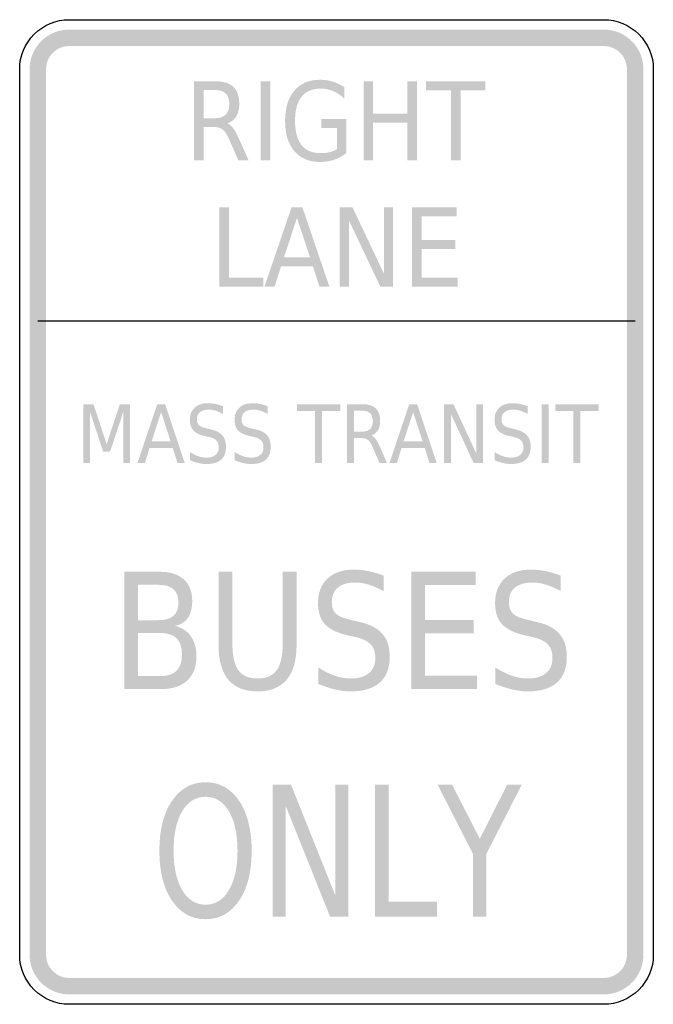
# Model space of a CAD drawing. Header units: inches. Extents: x -0.5 to 0.5, y -0.78 to 0.78.
import ezdxf

# ---------------------------------------------------------------- set-up
doc = ezdxf.new("R2010")
doc.units = ezdxf.units.IN
doc.header["$MEASUREMENT"] = 0

msp = doc.modelspace()

# ---------------------------------------------------------------- hatches: boundary and pattern name
for points in [[(-0.4219, 0.7613), (-0.4277, 0.761), (-0.4334, 0.7603), (-0.439, 0.7589), (-0.4445, 0.7571), (-0.4497, 0.7548), (-0.4548, 0.752), (-0.4595, 0.7487), (-0.464, 0.745), (-0.4681, 0.7409), (-0.4717, 0.7365), (-0.475, 0.7317), (-0.4778, 0.7267), (-0.4801, 0.7214), (-0.482, 0.716), (-0.4833, 0.7103), (-0.4841, 0.7046), (-0.4844, 0.6989), (-0.4583, 0.6989), (-0.4582, 0.7022), (-0.4577, 0.7056), (-0.457, 0.7088), (-0.4559, 0.712), (-0.4545, 0.7151), (-0.4529, 0.718), (-0.451, 0.7208), (-0.4488, 0.7234), (-0.4465, 0.7258), (-0.4439, 0.7279), (-0.4411, 0.7298), (-0.4382, 0.7315), (-0.4351, 0.7328), (-0.4319, 0.7339), (-0.4286, 0.7347), (-0.4253, 0.7351), (-0.4219, 0.7353), (-0.4219, 0.7613)], [(-0.4219, 0.7353), (0.4219, 0.7353), (0.4219, 0.7613), (-0.4219, 0.7613), (-0.4219, 0.7353)], [(0.4844, 0.6989), (0.4841, 0.705), (0.4832, 0.711), (0.4817, 0.717), (0.4796, 0.7228), (0.477, 0.7283), (0.4738, 0.7336), (0.4702, 0.7385), (0.4661, 0.743), (0.4615, 0.7471), (0.4566, 0.7508), (0.4514, 0.7539), (0.4458, 0.7566), (0.44, 0.7586), (0.4341, 0.7601), (0.428, 0.761), (0.4219, 0.7613), (0.4219, 0.7353), (0.4255, 0.7351), (0.429, 0.7346), (0.4325, 0.7337), (0.4359, 0.7325), (0.4391, 0.731), (0.4422, 0.7292), (0.445, 0.727), (0.4477, 0.7246), (0.4501, 0.722), (0.4522, 0.7191), (0.454, 0.716), (0.4556, 0.7128), (0.4568, 0.7094), (0.4576, 0.706), (0.4582, 0.7024), (0.4583, 0.6989), (0.4844, 0.6989)], [(-0.4583, -0.6988), (-0.4583, 0.6989), (-0.4844, 0.6989), (-0.4844, -0.6988), (-0.4583, -0.6988)], [(0.4583, 0.6989), (0.4583, -0.6988), (0.4844, -0.6988), (0.4844, 0.6989), (0.4583, 0.6989)], [(-0.1195, 0.6798), (-0.1045, 0.6798), (-0.1045, 0.5548), (-0.1195, 0.5548), (-0.1195, 0.6798)], [(0.0427, 0.6798), (0.0577, 0.6798), (0.0577, 0.6286), (0.112, 0.6286), (0.112, 0.6798), (0.127, 0.6798), (0.127, 0.5548), (0.112, 0.5548), (0.112, 0.6143), (0.0577, 0.6143), (0.0577, 0.5548), (0.0427, 0.5548), (0.0427, 0.6798)], [(0.1415, 0.6798), (0.235, 0.6798), (0.235, 0.6656), (0.1958, 0.6656), (0.1958, 0.5548), (0.1808, 0.5548), (0.1808, 0.6656), (0.1415, 0.6656), (0.1415, 0.6798)], [(-0.1849, 0.4808), (-0.1698, 0.4808), (-0.1698, 0.37), (-0.1155, 0.37), (-0.1155, 0.3558), (-0.1849, 0.3558), (-0.1849, 0.4808)], [(0.0049, 0.4808), (0.0253, 0.4808), (0.0748, 0.3762), (0.0748, 0.4808), (0.0894, 0.4808), (0.0894, 0.3558), (0.0691, 0.3558), (0.0196, 0.4603), (0.0196, 0.3558), (0.0049, 0.3558), (0.0049, 0.4808)], [(0.1194, 0.4808), (0.1899, 0.4808), (0.1899, 0.4665), (0.1345, 0.4665), (0.1345, 0.4295), (0.1877, 0.4295), (0.1877, 0.4153), (0.1345, 0.4153), (0.1345, 0.37), (0.1913, 0.37), (0.1913, 0.3558), (0.1194, 0.3558), (0.1194, 0.4808)], [(-0.3998, 0.1701), (-0.3835, 0.1701), (-0.3628, 0.107), (-0.342, 0.1701), (-0.3257, 0.1701), (-0.3257, 0.0775), (-0.3363, 0.0775), (-0.3363, 0.1588), (-0.3573, 0.0953), (-0.3683, 0.0953), (-0.3892, 0.1588), (-0.3892, 0.0775), (-0.3998, 0.0775), (-0.3998, 0.1701)], [(-0.0625, 0.1701), (0.0061, 0.1701), (0.0061, 0.1595), (-0.0227, 0.1595), (-0.0227, 0.0775), (-0.0337, 0.0775), (-0.0337, 0.1595), (-0.0625, 0.1595), (-0.0625, 0.1701)], [(0.1698, 0.1701), (0.1846, 0.1701), (0.2206, 0.0926), (0.2206, 0.1701), (0.2312, 0.1701), (0.2312, 0.0775), (0.2164, 0.0775), (0.1805, 0.1549), (0.1805, 0.0775), (0.1698, 0.0775), (0.1698, 0.1701)], [(0.3236, 0.1701), (0.3346, 0.1701), (0.3346, 0.0775), (0.3236, 0.0775), (0.3236, 0.1701)], [(0.3452, 0.1701), (0.4138, 0.1701), (0.4138, 0.1595), (0.385, 0.1595), (0.385, 0.0775), (0.374, 0.0775), (0.374, 0.1595), (0.3452, 0.1595), (0.3452, 0.1701)], [(0.118, -0.0943), (0.2196, -0.0943), (0.2196, -0.1154), (0.1398, -0.1154), (0.1398, -0.1702), (0.2164, -0.1702), (0.2164, -0.1913), (0.1398, -0.1913), (0.1398, -0.2584), (0.2217, -0.2584), (0.2217, -0.2795), (0.118, -0.2795), (0.118, -0.0943)], [(-0.1006, -0.4302), (-0.0719, -0.4302), (-0.0021, -0.6045), (-0.0021, -0.4302), (0.0186, -0.4302), (0.0186, -0.6386), (-0.0101, -0.6386), (-0.08, -0.4643), (-0.08, -0.6386), (-0.1006, -0.6386), (-0.1006, -0.4302)], [(0.0609, -0.4302), (0.0822, -0.4302), (0.0822, -0.6148), (0.1588, -0.6148), (0.1588, -0.6386), (0.0609, -0.6386), (0.0609, -0.4302)], [(0.1595, -0.4302), (0.1825, -0.4302), (0.2261, -0.5159), (0.2694, -0.4302), (0.2924, -0.4302), (0.2366, -0.5394), (0.2366, -0.6386), (0.2153, -0.6386), (0.2153, -0.5394), (0.1595, -0.4302)], [(-0.4844, -0.6988), (-0.4841, -0.7049), (-0.4832, -0.711), (-0.4817, -0.7169), (-0.4796, -0.7227), (-0.477, -0.7282), (-0.4738, -0.7335), (-0.4702, -0.7384), (-0.4661, -0.743), (-0.4615, -0.7471), (-0.4566, -0.7507), (-0.4513, -0.7539), (-0.4458, -0.7565), (-0.44, -0.7586), (-0.4341, -0.7601), (-0.428, -0.761), (-0.4219, -0.7613), (-0.4219, -0.7353), (-0.4254, -0.7351), (-0.429, -0.7346), (-0.4325, -0.7337), (-0.4358, -0.7325), (-0.4391, -0.731), (-0.4421, -0.7291), (-0.445, -0.727), (-0.4477, -0.7246), (-0.4501, -0.7219), (-0.4522, -0.7191), (-0.454, -0.716), (-0.4556, -0.7127), (-0.4568, -0.7094), (-0.4576, -0.7059), (-0.4582, -0.7024), (-0.4583, -0.6988), (-0.4844, -0.6988)], [(0.4219, -0.7613), (0.428, -0.761), (0.4341, -0.7601), (0.44, -0.7586), (0.4458, -0.7565), (0.4513, -0.7539), (0.4566, -0.7507), (0.4615, -0.7471), (0.4661, -0.743), (0.4702, -0.7384), (0.4738, -0.7335), (0.477, -0.7282), (0.4796, -0.7227), (0.4817, -0.7169), (0.4832, -0.711), (0.4841, -0.7049), (0.4844, -0.6988), (0.4583, -0.6988), (0.4582, -0.7024), (0.4576, -0.7059), (0.4568, -0.7094), (0.4556, -0.7127), (0.454, -0.716), (0.4522, -0.7191), (0.4501, -0.7219), (0.4477, -0.7246), (0.445, -0.727), (0.4421, -0.7291), (0.4391, -0.731), (0.4358, -0.7325), (0.4325, -0.7337), (0.429, -0.7346), (0.4254, -0.7351), (0.4219, -0.7353), (0.4219, -0.7613)], [(0.4219, -0.7353), (-0.4219, -0.7353), (-0.4219, -0.7613), (0.4219, -0.7613), (0.4219, -0.7353)]]:
    msp.add_hatch(color=7).paths.add_polyline_path(points)
h = msp.add_hatch(color=7)
edge = h.paths.add_edge_path()
edge.add_spline(control_points=[(-0.1724, 0.6134), (-0.1691, 0.6122), (-0.166, 0.6096), (-0.163, 0.6055), (-0.16, 0.6015), (-0.1569, 0.596), (-0.1539, 0.589)], knot_values=[0, 0, 0, 0, 1, 1, 1, 2, 2, 2, 2], degree=3, periodic=0)
edge.add_line((-0.1539, 0.589), (-0.1386, 0.5548))
edge.add_line((-0.1386, 0.5548), (-0.1548, 0.5548))
edge.add_line((-0.1548, 0.5548), (-0.1689, 0.5869))
edge.add_spline(control_points=[(-0.1689, 0.5869), (-0.1725, 0.5952), (-0.1761, 0.6008), (-0.1795, 0.6035), (-0.1829, 0.6063), (-0.1876, 0.6076), (-0.1935, 0.6076)], knot_values=[0, 0, 0, 0, 1, 1, 1, 2, 2, 2, 2], degree=3, periodic=0)
edge.add_line((-0.1935, 0.6076), (-0.2098, 0.6076))
edge.add_line((-0.2098, 0.6076), (-0.2098, 0.5548))
edge.add_line((-0.2098, 0.5548), (-0.2248, 0.5548))
edge.add_line((-0.2248, 0.5548), (-0.2248, 0.6798))
edge.add_line((-0.2248, 0.6798), (-0.1911, 0.6798))
edge.add_spline(control_points=[(-0.1911, 0.6798), (-0.1784, 0.6798), (-0.1689, 0.6768), (-0.1627, 0.6708), (-0.1565, 0.6649), (-0.1535, 0.6559), (-0.1535, 0.6438), (-0.1535, 0.6359), (-0.1551, 0.6294), (-0.1583, 0.6242), (-0.1615, 0.619), (-0.1662, 0.6154), (-0.1724, 0.6134)], knot_values=[0, 0, 0, 0, 1, 1, 1, 2, 2, 2, 3, 3, 3, 4, 4, 4, 4], degree=3, periodic=0)
edge = h.paths.add_edge_path(flags=0)
edge.add_line((-0.2098, 0.6659), (-0.2098, 0.6215))
edge.add_line((-0.2098, 0.6215), (-0.1911, 0.6215))
edge.add_spline(control_points=[(-0.1911, 0.6215), (-0.1838, 0.6215), (-0.1784, 0.6234), (-0.1747, 0.6272), (-0.171, 0.6309), (-0.1692, 0.6365), (-0.1692, 0.6438), (-0.1692, 0.6511), (-0.171, 0.6566), (-0.1747, 0.6603), (-0.1784, 0.664), (-0.1838, 0.6659), (-0.1911, 0.6659)], knot_values=[0, 0, 0, 0, 1, 1, 1, 2, 2, 2, 3, 3, 3, 4, 4, 4, 4], degree=3, periodic=0)
edge.add_line((-0.1911, 0.6659), (-0.2098, 0.6659))
h = msp.add_hatch(color=7)
edge = h.paths.add_edge_path()
edge.add_line((0.0006, 0.5726), (0.0006, 0.6062))
edge.add_line((0.0006, 0.6062), (-0.0239, 0.6062))
edge.add_line((-0.0239, 0.6062), (-0.0239, 0.6201))
edge.add_line((-0.0239, 0.6201), (0.0154, 0.6201))
edge.add_line((0.0154, 0.6201), (0.0154, 0.5664))
edge.add_spline(control_points=[(0.0154, 0.5664), (0.0096, 0.5618), (0.0033, 0.5583), (-0.0037, 0.5559), (-0.0107, 0.5536), (-0.0181, 0.5524), (-0.026, 0.5524), (-0.0433, 0.5524), (-0.0568, 0.5581), (-0.0665, 0.5695), (-0.0763, 0.5809), (-0.0811, 0.5968), (-0.0811, 0.6172), (-0.0811, 0.6376), (-0.0763, 0.6535), (-0.0665, 0.6649), (-0.0568, 0.6764), (-0.0433, 0.6821), (-0.026, 0.6821), (-0.0188, 0.6821), (-0.012, 0.6811), (-0.0055, 0.679), (0.001, 0.677), (0.007, 0.6741), (0.0125, 0.6702)], knot_values=[0, 0, 0, 0, 1, 1, 1, 2, 2, 2, 3, 3, 3, 4, 4, 4, 5, 5, 5, 6, 6, 6, 7, 7, 7, 8, 8, 8, 8], degree=3, periodic=0)
edge.add_line((0.0125, 0.6702), (0.0125, 0.6522))
edge.add_spline(control_points=[(0.0125, 0.6522), (0.007, 0.6575), (0.0011, 0.6615), (-0.0051, 0.6641), (-0.0114, 0.6668), (-0.0179, 0.6682), (-0.0248, 0.6682), (-0.0383, 0.6682), (-0.0484, 0.6639), (-0.0552, 0.6554), (-0.062, 0.6468), (-0.0654, 0.6341), (-0.0654, 0.6172), (-0.0654, 0.6003), (-0.062, 0.5876), (-0.0552, 0.5791), (-0.0484, 0.5705), (-0.0383, 0.5663), (-0.0248, 0.5663), (-0.0194, 0.5663), (-0.0147, 0.5668), (-0.0106, 0.5678), (-0.0064, 0.5689), (-0.0027, 0.5705), (0.0006, 0.5726)], knot_values=[0, 0, 0, 0, 1, 1, 1, 2, 2, 2, 3, 3, 3, 4, 4, 4, 5, 5, 5, 6, 6, 6, 7, 7, 7, 8, 8, 8, 8], degree=3, periodic=0)
h = msp.add_hatch(color=7)
h.paths.add_polyline_path([(-0.071, 0.4808), (-0.0538, 0.4808), (-0.0113, 0.3558), (-0.027, 0.3558), (-0.0372, 0.3878), (-0.0875, 0.3878), (-0.0976, 0.3558), (-0.1136, 0.3558), (-0.071, 0.4808)])
h.paths.add_polyline_path([(-0.0624, 0.4641), (-0.0829, 0.4019), (-0.0418, 0.4019), (-0.0624, 0.4641)], flags=0)
h = msp.add_hatch(color=7)
edge = h.paths.add_edge_path()
edge.add_line((-0.1793, 0.167), (-0.1793, 0.1548))
edge.add_spline(control_points=[(-0.1793, 0.1548), (-0.1834, 0.1571), (-0.1873, 0.1588), (-0.191, 0.1599), (-0.1947, 0.161), (-0.1983, 0.1616), (-0.2017, 0.1616), (-0.2077, 0.1616), (-0.2123, 0.1602), (-0.2156, 0.1576), (-0.2188, 0.1549), (-0.2204, 0.1512), (-0.2204, 0.1463), (-0.2204, 0.1422), (-0.2193, 0.1391), (-0.2172, 0.137), (-0.215, 0.1349), (-0.2109, 0.1333), (-0.2049, 0.132)], knot_values=[0, 0, 0, 0, 1, 1, 1, 2, 2, 2, 3, 3, 3, 4, 4, 4, 5, 5, 5, 6, 6, 6, 6], degree=3, periodic=0)
edge.add_line((-0.2049, 0.132), (-0.1983, 0.1304))
edge.add_spline(control_points=[(-0.1983, 0.1304), (-0.1901, 0.1286), (-0.1841, 0.1255), (-0.1802, 0.121), (-0.1763, 0.1165), (-0.1744, 0.1105), (-0.1744, 0.103), (-0.1744, 0.094), (-0.177, 0.0872), (-0.1822, 0.0826), (-0.1875, 0.078), (-0.1952, 0.0757), (-0.2054, 0.0757), (-0.2093, 0.0757), (-0.2133, 0.0762), (-0.2177, 0.0772), (-0.222, 0.0781), (-0.2265, 0.0796), (-0.2311, 0.0816)], knot_values=[0, 0, 0, 0, 1, 1, 1, 2, 2, 2, 3, 3, 3, 4, 4, 4, 5, 5, 5, 6, 6, 6, 6], degree=3, periodic=0)
edge.add_line((-0.2311, 0.0816), (-0.2311, 0.0945))
edge.add_spline(control_points=[(-0.2311, 0.0945), (-0.2266, 0.0916), (-0.2223, 0.0895), (-0.218, 0.088), (-0.2137, 0.0866), (-0.2095, 0.0858), (-0.2054, 0.0858), (-0.1992, 0.0858), (-0.1943, 0.0872), (-0.1909, 0.0901), (-0.1875, 0.0929), (-0.1858, 0.0969), (-0.1858, 0.1021), (-0.1858, 0.1066), (-0.187, 0.1102), (-0.1895, 0.1127), (-0.1919, 0.1153), (-0.1959, 0.1172), (-0.2015, 0.1185)], knot_values=[0, 0, 0, 0, 1, 1, 1, 2, 2, 2, 3, 3, 3, 4, 4, 4, 5, 5, 5, 6, 6, 6, 6], degree=3, periodic=0)
edge.add_line((-0.2015, 0.1185), (-0.2082, 0.12))
edge.add_spline(control_points=[(-0.2082, 0.12), (-0.2164, 0.1219), (-0.2223, 0.1248), (-0.2259, 0.1287), (-0.2296, 0.1327), (-0.2314, 0.1382), (-0.2314, 0.1453), (-0.2314, 0.1535), (-0.2289, 0.1599), (-0.2238, 0.1647), (-0.2188, 0.1694), (-0.2118, 0.1717), (-0.203, 0.1717), (-0.1992, 0.1717), (-0.1953, 0.1713), (-0.1913, 0.1705), (-0.1874, 0.1698), (-0.1834, 0.1686), (-0.1793, 0.167)], knot_values=[0, 0, 0, 0, 1, 1, 1, 2, 2, 2, 3, 3, 3, 4, 4, 4, 5, 5, 5, 6, 6, 6, 6], degree=3, periodic=0)
h = msp.add_hatch(color=7)
edge = h.paths.add_edge_path()
edge.add_line((-0.1087, 0.167), (-0.1087, 0.1548))
edge.add_spline(control_points=[(-0.1087, 0.1548), (-0.1128, 0.1571), (-0.1167, 0.1588), (-0.1204, 0.1599), (-0.1241, 0.161), (-0.1277, 0.1616), (-0.1311, 0.1616), (-0.1371, 0.1616), (-0.1417, 0.1602), (-0.145, 0.1576), (-0.1482, 0.1549), (-0.1498, 0.1512), (-0.1498, 0.1463), (-0.1498, 0.1422), (-0.1487, 0.1391), (-0.1466, 0.137), (-0.1444, 0.1349), (-0.1403, 0.1333), (-0.1343, 0.132)], knot_values=[0, 0, 0, 0, 1, 1, 1, 2, 2, 2, 3, 3, 3, 4, 4, 4, 5, 5, 5, 6, 6, 6, 6], degree=3, periodic=0)
edge.add_line((-0.1343, 0.132), (-0.1277, 0.1304))
edge.add_spline(control_points=[(-0.1277, 0.1304), (-0.1195, 0.1286), (-0.1135, 0.1255), (-0.1096, 0.121), (-0.1057, 0.1165), (-0.1038, 0.1105), (-0.1038, 0.103), (-0.1038, 0.094), (-0.1064, 0.0872), (-0.1116, 0.0826), (-0.1169, 0.078), (-0.1246, 0.0757), (-0.1348, 0.0757), (-0.1386, 0.0757), (-0.1427, 0.0762), (-0.1471, 0.0772), (-0.1514, 0.0781), (-0.1559, 0.0796), (-0.1605, 0.0816)], knot_values=[0, 0, 0, 0, 1, 1, 1, 2, 2, 2, 3, 3, 3, 4, 4, 4, 5, 5, 5, 6, 6, 6, 6], degree=3, periodic=0)
edge.add_line((-0.1605, 0.0816), (-0.1605, 0.0945))
edge.add_spline(control_points=[(-0.1605, 0.0945), (-0.156, 0.0916), (-0.1517, 0.0895), (-0.1474, 0.088), (-0.1431, 0.0866), (-0.1389, 0.0858), (-0.1348, 0.0858), (-0.1285, 0.0858), (-0.1237, 0.0872), (-0.1203, 0.0901), (-0.1169, 0.0929), (-0.1152, 0.0969), (-0.1152, 0.1021), (-0.1152, 0.1066), (-0.1164, 0.1102), (-0.1189, 0.1127), (-0.1213, 0.1153), (-0.1253, 0.1172), (-0.1309, 0.1185)], knot_values=[0, 0, 0, 0, 1, 1, 1, 2, 2, 2, 3, 3, 3, 4, 4, 4, 5, 5, 5, 6, 6, 6, 6], degree=3, periodic=0)
edge.add_line((-0.1309, 0.1185), (-0.1376, 0.12))
edge.add_spline(control_points=[(-0.1376, 0.12), (-0.1458, 0.1219), (-0.1517, 0.1248), (-0.1553, 0.1287), (-0.159, 0.1327), (-0.1608, 0.1382), (-0.1608, 0.1453), (-0.1608, 0.1535), (-0.1583, 0.1599), (-0.1532, 0.1647), (-0.1482, 0.1694), (-0.1412, 0.1717), (-0.1324, 0.1717), (-0.1285, 0.1717), (-0.1247, 0.1713), (-0.1207, 0.1705), (-0.1168, 0.1698), (-0.1128, 0.1686), (-0.1087, 0.167)], knot_values=[0, 0, 0, 0, 1, 1, 1, 2, 2, 2, 3, 3, 3, 4, 4, 4, 5, 5, 5, 6, 6, 6, 6], degree=3, periodic=0)
h = msp.add_hatch(color=7)
edge = h.paths.add_edge_path()
edge.add_line((0.3016, 0.167), (0.3016, 0.1548))
edge.add_spline(control_points=[(0.3016, 0.1548), (0.2974, 0.1571), (0.2935, 0.1588), (0.2898, 0.1599), (0.2861, 0.161), (0.2826, 0.1616), (0.2791, 0.1616), (0.2731, 0.1616), (0.2685, 0.1602), (0.2653, 0.1576), (0.262, 0.1549), (0.2604, 0.1512), (0.2604, 0.1463), (0.2604, 0.1422), (0.2615, 0.1391), (0.2637, 0.137), (0.2658, 0.1349), (0.2699, 0.1333), (0.2759, 0.132)], knot_values=[0, 0, 0, 0, 1, 1, 1, 2, 2, 2, 3, 3, 3, 4, 4, 4, 5, 5, 5, 6, 6, 6, 6], degree=3, periodic=0)
edge.add_line((0.2759, 0.132), (0.2825, 0.1304))
edge.add_spline(control_points=[(0.2825, 0.1304), (0.2907, 0.1286), (0.2968, 0.1255), (0.3006, 0.121), (0.3045, 0.1165), (0.3065, 0.1105), (0.3065, 0.103), (0.3065, 0.094), (0.3038, 0.0872), (0.2986, 0.0826), (0.2933, 0.078), (0.2856, 0.0757), (0.2755, 0.0757), (0.2716, 0.0757), (0.2675, 0.0762), (0.2632, 0.0772), (0.2588, 0.0781), (0.2544, 0.0796), (0.2497, 0.0816)], knot_values=[0, 0, 0, 0, 1, 1, 1, 2, 2, 2, 3, 3, 3, 4, 4, 4, 5, 5, 5, 6, 6, 6, 6], degree=3, periodic=0)
edge.add_line((0.2497, 0.0816), (0.2497, 0.0945))
edge.add_spline(control_points=[(0.2497, 0.0945), (0.2542, 0.0916), (0.2586, 0.0895), (0.2628, 0.088), (0.2671, 0.0866), (0.2713, 0.0858), (0.2755, 0.0858), (0.2817, 0.0858), (0.2865, 0.0872), (0.2899, 0.0901), (0.2934, 0.0929), (0.2951, 0.0969), (0.2951, 0.1021), (0.2951, 0.1066), (0.2938, 0.1102), (0.2914, 0.1127), (0.2889, 0.1153), (0.2849, 0.1172), (0.2793, 0.1185)], knot_values=[0, 0, 0, 0, 1, 1, 1, 2, 2, 2, 3, 3, 3, 4, 4, 4, 5, 5, 5, 6, 6, 6, 6], degree=3, periodic=0)
edge.add_line((0.2793, 0.1185), (0.2727, 0.12))
edge.add_spline(control_points=[(0.2727, 0.12), (0.2645, 0.1219), (0.2585, 0.1248), (0.2549, 0.1287), (0.2513, 0.1327), (0.2494, 0.1382), (0.2494, 0.1453), (0.2494, 0.1535), (0.252, 0.1599), (0.257, 0.1647), (0.2621, 0.1694), (0.269, 0.1717), (0.2779, 0.1717), (0.2817, 0.1717), (0.2856, 0.1713), (0.2895, 0.1705), (0.2935, 0.1698), (0.2975, 0.1686), (0.3016, 0.167)], knot_values=[0, 0, 0, 0, 1, 1, 1, 2, 2, 2, 3, 3, 3, 4, 4, 4, 5, 5, 5, 6, 6, 6, 6], degree=3, periodic=0)
h = msp.add_hatch(color=7)
h.paths.add_polyline_path([(-0.283, 0.1701), (-0.2705, 0.1701), (-0.2396, 0.0775), (-0.251, 0.0775), (-0.2584, 0.1012), (-0.295, 0.1012), (-0.3024, 0.0775), (-0.314, 0.0775), (-0.283, 0.1701)])
h.paths.add_polyline_path([(-0.2768, 0.1577), (-0.2917, 0.1116), (-0.2618, 0.1116), (-0.2768, 0.1577)], flags=0)
h = msp.add_hatch(color=7)
edge = h.paths.add_edge_path()
edge.add_spline(control_points=[(0.055, 0.1209), (0.0574, 0.12), (0.0597, 0.118), (0.0619, 0.115), (0.0641, 0.1121), (0.0663, 0.108), (0.0686, 0.1028)], knot_values=[0, 0, 0, 0, 1, 1, 1, 2, 2, 2, 2], degree=3, periodic=0)
edge.add_line((0.0686, 0.1028), (0.0797, 0.0775))
edge.add_line((0.0797, 0.0775), (0.0679, 0.0775))
edge.add_line((0.0679, 0.0775), (0.0575, 0.1012))
edge.add_spline(control_points=[(0.0575, 0.1012), (0.0549, 0.1074), (0.0523, 0.1115), (0.0498, 0.1136), (0.0473, 0.1156), (0.0438, 0.1166), (0.0395, 0.1166)], knot_values=[0, 0, 0, 0, 1, 1, 1, 2, 2, 2, 2], degree=3, periodic=0)
edge.add_line((0.0395, 0.1166), (0.0275, 0.1166))
edge.add_line((0.0275, 0.1166), (0.0275, 0.0775))
edge.add_line((0.0275, 0.0775), (0.0166, 0.0775))
edge.add_line((0.0166, 0.0775), (0.0166, 0.1701))
edge.add_line((0.0166, 0.1701), (0.0413, 0.1701))
edge.add_spline(control_points=[(0.0413, 0.1701), (0.0506, 0.1701), (0.0575, 0.1678), (0.0621, 0.1634), (0.0666, 0.159), (0.0689, 0.1523), (0.0689, 0.1434), (0.0689, 0.1376), (0.0677, 0.1327), (0.0654, 0.1289), (0.063, 0.125), (0.0596, 0.1224), (0.055, 0.1209)], knot_values=[0, 0, 0, 0, 1, 1, 1, 2, 2, 2, 3, 3, 3, 4, 4, 4, 4], degree=3, periodic=0)
edge = h.paths.add_edge_path(flags=0)
edge.add_line((0.0275, 0.1598), (0.0275, 0.1269))
edge.add_line((0.0275, 0.1269), (0.0413, 0.1269))
edge.add_spline(control_points=[(0.0413, 0.1269), (0.0466, 0.1269), (0.0506, 0.1283), (0.0533, 0.1311), (0.056, 0.1339), (0.0574, 0.138), (0.0574, 0.1434), (0.0574, 0.1488), (0.056, 0.1529), (0.0533, 0.1556), (0.0506, 0.1584), (0.0466, 0.1598), (0.0413, 0.1598)], knot_values=[0, 0, 0, 0, 1, 1, 1, 2, 2, 2, 3, 3, 3, 4, 4, 4, 4], degree=3, periodic=0)
edge.add_line((0.0413, 0.1598), (0.0275, 0.1598))
h = msp.add_hatch(color=7)
h.paths.add_polyline_path([(0.1147, 0.1701), (0.1272, 0.1701), (0.1581, 0.0775), (0.1467, 0.0775), (0.1393, 0.1012), (0.1027, 0.1012), (0.0953, 0.0775), (0.0837, 0.0775), (0.1147, 0.1701)])
h.paths.add_polyline_path([(0.1209, 0.1577), (0.106, 0.1116), (0.1359, 0.1116), (0.1209, 0.1577)], flags=0)
h = msp.add_hatch(color=7)
edge = h.paths.add_edge_path()
edge.add_line((0.0742, -0.1004), (0.0742, -0.1248))
edge.add_spline(control_points=[(0.0742, -0.1248), (0.066, -0.1203), (0.0582, -0.1169), (0.0509, -0.1146), (0.0435, -0.1124), (0.0365, -0.1113), (0.0297, -0.1113), (0.0178, -0.1113), (0.0086, -0.1139), (0.0022, -0.1192), (-0.0042, -0.1245), (-0.0074, -0.132), (-0.0074, -0.1418), (-0.0074, -0.15), (-0.0053, -0.1562), (-0.001, -0.1603), (0.0032, -0.1645), (0.0114, -0.1679), (0.0233, -0.1704)], knot_values=[0, 0, 0, 0, 1, 1, 1, 2, 2, 2, 3, 3, 3, 4, 4, 4, 5, 5, 5, 6, 6, 6, 6], degree=3, periodic=0)
edge.add_line((0.0233, -0.1704), (0.0364, -0.1736))
edge.add_spline(control_points=[(0.0364, -0.1736), (0.0527, -0.1771), (0.0647, -0.1834), (0.0724, -0.1923), (0.0801, -0.2013), (0.084, -0.2133), (0.084, -0.2284), (0.084, -0.2463), (0.0787, -0.2599), (0.0683, -0.2692), (0.0579, -0.2784), (0.0426, -0.2831), (0.0224, -0.2831), (0.0147, -0.2831), (0.0066, -0.2821), (-0.002, -0.2801), (-0.0106, -0.2781), (-0.0194, -0.2752), (-0.0286, -0.2713)], knot_values=[0, 0, 0, 0, 1, 1, 1, 2, 2, 2, 3, 3, 3, 4, 4, 4, 5, 5, 5, 6, 6, 6, 6], degree=3, periodic=0)
edge.add_line((-0.0286, -0.2713), (-0.0286, -0.2455))
edge.add_spline(control_points=[(-0.0286, -0.2455), (-0.0198, -0.2512), (-0.0111, -0.2555), (-0.0026, -0.2584), (0.0058, -0.2613), (0.0142, -0.2627), (0.0224, -0.2627), (0.0348, -0.2627), (0.0443, -0.2599), (0.0511, -0.2543), (0.0579, -0.2487), (0.0613, -0.2407), (0.0613, -0.2302), (0.0613, -0.2211), (0.0589, -0.214), (0.054, -0.2089), (0.0491, -0.2038), (0.0412, -0.1999), (0.0301, -0.1974)], knot_values=[0, 0, 0, 0, 1, 1, 1, 2, 2, 2, 3, 3, 3, 4, 4, 4, 5, 5, 5, 6, 6, 6, 6], degree=3, periodic=0)
edge.add_line((0.0301, -0.1974), (0.0169, -0.1944))
edge.add_spline(control_points=[(0.0169, -0.1944), (0.0006, -0.1907), (-0.0112, -0.1848), (-0.0184, -0.1769), (-0.0256, -0.169), (-0.0292, -0.1579), (-0.0292, -0.1438), (-0.0292, -0.1274), (-0.0242, -0.1145), (-0.0142, -0.1051), (-0.0042, -0.0957), (0.0096, -0.0909), (0.0272, -0.0909), (0.0348, -0.0909), (0.0425, -0.0917), (0.0503, -0.0933), (0.0581, -0.0949), (0.0661, -0.0972), (0.0742, -0.1004)], knot_values=[0, 0, 0, 0, 1, 1, 1, 2, 2, 2, 3, 3, 3, 4, 4, 4, 5, 5, 5, 6, 6, 6, 6], degree=3, periodic=0)
h = msp.add_hatch(color=7)
edge = h.paths.add_edge_path()
edge.add_line((0.3538, -0.1004), (0.3538, -0.1248))
edge.add_spline(control_points=[(0.3538, -0.1248), (0.3456, -0.1203), (0.3378, -0.1169), (0.3304, -0.1146), (0.3231, -0.1124), (0.316, -0.1113), (0.3092, -0.1113), (0.2973, -0.1113), (0.2882, -0.1139), (0.2817, -0.1192), (0.2753, -0.1245), (0.2721, -0.132), (0.2721, -0.1418), (0.2721, -0.15), (0.2742, -0.1562), (0.2785, -0.1603), (0.2828, -0.1645), (0.2909, -0.1679), (0.3029, -0.1704)], knot_values=[0, 0, 0, 0, 1, 1, 1, 2, 2, 2, 3, 3, 3, 4, 4, 4, 5, 5, 5, 6, 6, 6, 6], degree=3, periodic=0)
edge.add_line((0.3029, -0.1704), (0.3159, -0.1736))
edge.add_spline(control_points=[(0.3159, -0.1736), (0.3322, -0.1771), (0.3442, -0.1834), (0.3519, -0.1923), (0.3596, -0.2013), (0.3635, -0.2133), (0.3635, -0.2284), (0.3635, -0.2463), (0.3583, -0.2599), (0.3479, -0.2692), (0.3374, -0.2784), (0.3221, -0.2831), (0.3019, -0.2831), (0.2943, -0.2831), (0.2861, -0.2821), (0.2776, -0.2801), (0.269, -0.2781), (0.2601, -0.2752), (0.2509, -0.2713)], knot_values=[0, 0, 0, 0, 1, 1, 1, 2, 2, 2, 3, 3, 3, 4, 4, 4, 5, 5, 5, 6, 6, 6, 6], degree=3, periodic=0)
edge.add_line((0.2509, -0.2713), (0.2509, -0.2455))
edge.add_spline(control_points=[(0.2509, -0.2455), (0.2598, -0.2512), (0.2684, -0.2555), (0.2769, -0.2584), (0.2854, -0.2613), (0.2937, -0.2627), (0.3019, -0.2627), (0.3143, -0.2627), (0.3239, -0.2599), (0.3307, -0.2543), (0.3375, -0.2487), (0.3408, -0.2407), (0.3408, -0.2302), (0.3408, -0.2211), (0.3384, -0.214), (0.3335, -0.2089), (0.3287, -0.2038), (0.3207, -0.1999), (0.3096, -0.1974)], knot_values=[0, 0, 0, 0, 1, 1, 1, 2, 2, 2, 3, 3, 3, 4, 4, 4, 5, 5, 5, 6, 6, 6, 6], degree=3, periodic=0)
edge.add_line((0.3096, -0.1974), (0.2964, -0.1944))
edge.add_spline(control_points=[(0.2964, -0.1944), (0.2801, -0.1907), (0.2684, -0.1848), (0.2611, -0.1769), (0.2539, -0.169), (0.2503, -0.1579), (0.2503, -0.1438), (0.2503, -0.1274), (0.2553, -0.1145), (0.2653, -0.1051), (0.2754, -0.0957), (0.2891, -0.0909), (0.3067, -0.0909), (0.3143, -0.0909), (0.322, -0.0917), (0.3298, -0.0933), (0.3377, -0.0949), (0.3456, -0.0972), (0.3538, -0.1004)], knot_values=[0, 0, 0, 0, 1, 1, 1, 2, 2, 2, 3, 3, 3, 4, 4, 4, 5, 5, 5, 6, 6, 6, 6], degree=3, periodic=0)
h = msp.add_hatch(color=7)
edge = h.paths.add_edge_path()
edge.add_line((-0.3351, -0.0943), (-0.2795, -0.0943))
edge.add_spline(control_points=[(-0.2795, -0.0943), (-0.2629, -0.0943), (-0.2501, -0.0983), (-0.2412, -0.1062), (-0.2322, -0.1141), (-0.2277, -0.1254), (-0.2277, -0.1401), (-0.2277, -0.1514), (-0.23, -0.1604), (-0.2346, -0.1671), (-0.2392, -0.1738), (-0.2459, -0.178), (-0.2549, -0.1796)], knot_values=[0, 0, 0, 0, 1, 1, 1, 2, 2, 2, 3, 3, 3, 4, 4, 4, 4], degree=3, periodic=0)
edge.add_spline(control_points=[(-0.2549, -0.1796), (-0.2441, -0.1823), (-0.2357, -0.1878), (-0.2298, -0.1962), (-0.2239, -0.2046), (-0.221, -0.2151), (-0.221, -0.2276), (-0.221, -0.2442), (-0.2259, -0.2569), (-0.2356, -0.266), (-0.2454, -0.275), (-0.2593, -0.2795), (-0.2774, -0.2795)], knot_values=[0, 0, 0, 0, 1, 1, 1, 2, 2, 2, 3, 3, 3, 4, 4, 4, 4], degree=3, periodic=0)
edge.add_line((-0.2774, -0.2795), (-0.3351, -0.2795))
edge.add_line((-0.3351, -0.2795), (-0.3351, -0.0943))
edge = h.paths.add_edge_path(flags=0)
edge.add_line((-0.3133, -0.191), (-0.3133, -0.2589))
edge.add_line((-0.3133, -0.2589), (-0.2785, -0.2589))
edge.add_spline(control_points=[(-0.2785, -0.2589), (-0.2667, -0.2589), (-0.258, -0.2561), (-0.2524, -0.2505), (-0.2468, -0.2449), (-0.244, -0.2364), (-0.244, -0.2249), (-0.244, -0.2133), (-0.2468, -0.2048), (-0.2524, -0.1993), (-0.258, -0.1938), (-0.2667, -0.191), (-0.2785, -0.191)], knot_values=[0, 0, 0, 0, 1, 1, 1, 2, 2, 2, 3, 3, 3, 4, 4, 4, 4], degree=3, periodic=0)
edge.add_line((-0.2785, -0.191), (-0.3133, -0.191))
edge = h.paths.add_edge_path(flags=0)
edge.add_line((-0.3133, -0.1149), (-0.3133, -0.1707))
edge.add_line((-0.3133, -0.1707), (-0.2811, -0.1707))
edge.add_spline(control_points=[(-0.2811, -0.1707), (-0.2705, -0.1707), (-0.2625, -0.1684), (-0.2573, -0.1638), (-0.2521, -0.1592), (-0.2495, -0.1522), (-0.2495, -0.1428), (-0.2495, -0.1334), (-0.2521, -0.1265), (-0.2573, -0.1218), (-0.2625, -0.1172), (-0.2705, -0.1149), (-0.2811, -0.1149)], knot_values=[0, 0, 0, 0, 1, 1, 1, 2, 2, 2, 3, 3, 3, 4, 4, 4, 4], degree=3, periodic=0)
edge.add_line((-0.2811, -0.1149), (-0.3133, -0.1149))
h = msp.add_hatch(color=7)
edge = h.paths.add_edge_path()
edge.add_line((-0.1862, -0.0943), (-0.1643, -0.0943))
edge.add_line((-0.1643, -0.0943), (-0.1643, -0.2068))
edge.add_spline(control_points=[(-0.1643, -0.2068), (-0.1643, -0.2266), (-0.1612, -0.2409), (-0.1549, -0.2496), (-0.1487, -0.2584), (-0.1385, -0.2627), (-0.1246, -0.2627), (-0.1106, -0.2627), (-0.1005, -0.2584), (-0.0943, -0.2496), (-0.088, -0.2409), (-0.0849, -0.2266), (-0.0849, -0.2068)], knot_values=[0, 0, 0, 0, 1, 1, 1, 2, 2, 2, 3, 3, 3, 4, 4, 4, 4], degree=3, periodic=0)
edge.add_line((-0.0849, -0.2068), (-0.0849, -0.0943))
edge.add_line((-0.0849, -0.0943), (-0.063, -0.0943))
edge.add_line((-0.063, -0.0943), (-0.063, -0.2099))
edge.add_spline(control_points=[(-0.063, -0.2099), (-0.063, -0.234), (-0.0682, -0.2523), (-0.0786, -0.2646), (-0.089, -0.2769), (-0.1043, -0.2831), (-0.1246, -0.2831), (-0.1449, -0.2831), (-0.1603, -0.2769), (-0.1707, -0.2646), (-0.181, -0.2523), (-0.1862, -0.234), (-0.1862, -0.2099)], knot_values=[0, 0, 0, 0, 1, 1, 1, 2, 2, 2, 3, 3, 3, 4, 4, 4, 4], degree=3, periodic=0)
edge.add_line((-0.1862, -0.2099), (-0.1862, -0.0943))
h = msp.add_hatch(color=7)
edge = h.paths.add_edge_path()
edge.add_spline(control_points=[(-0.2066, -0.4265), (-0.1845, -0.4265), (-0.1669, -0.4363), (-0.1537, -0.4558), (-0.1405, -0.4754), (-0.1339, -0.5017), (-0.1339, -0.5346), (-0.1339, -0.5675), (-0.1405, -0.5937), (-0.1537, -0.6132), (-0.1669, -0.6328), (-0.1845, -0.6426), (-0.2066, -0.6426), (-0.2287, -0.6426), (-0.2464, -0.6328), (-0.2596, -0.6133), (-0.2729, -0.5938), (-0.2795, -0.5675), (-0.2795, -0.5346), (-0.2795, -0.5017), (-0.2729, -0.4754), (-0.2596, -0.4558), (-0.2464, -0.4363), (-0.2287, -0.4265), (-0.2066, -0.4265)], knot_values=[0, 0, 0, 0, 1, 1, 1, 2, 2, 2, 3, 3, 3, 4, 4, 4, 5, 5, 5, 6, 6, 6, 7, 7, 7, 8, 8, 8, 8], degree=3, periodic=0)
edge = h.paths.add_edge_path(flags=0)
edge.add_spline(control_points=[(-0.2066, -0.4494), (-0.2221, -0.4494), (-0.2344, -0.457), (-0.2435, -0.4722), (-0.2526, -0.4875), (-0.2571, -0.5083), (-0.2571, -0.5346), (-0.2571, -0.5608), (-0.2526, -0.5816), (-0.2435, -0.5968), (-0.2344, -0.6121), (-0.2221, -0.6197), (-0.2066, -0.6197), (-0.1911, -0.6197), (-0.1789, -0.6121), (-0.1698, -0.5968), (-0.1608, -0.5816), (-0.1562, -0.5608), (-0.1562, -0.5346), (-0.1562, -0.5083), (-0.1608, -0.4875), (-0.1698, -0.4722), (-0.1789, -0.457), (-0.1911, -0.4494), (-0.2066, -0.4494)], knot_values=[0, 0, 0, 0, 1, 1, 1, 2, 2, 2, 3, 3, 3, 4, 4, 4, 5, 5, 5, 6, 6, 6, 7, 7, 7, 8, 8, 8, 8], degree=3, periodic=0)

# ---------------------------------------------------------------- linework, layer by layer
at = {"color": 7}
msp.add_line((-0.4714, 0.3018), (0.4714, 0.3018), dxfattribs=at)
for points in [[(-0.4219, 0.7769), (0.4219, 0.7769)], [(-0.5, -0.6988), (-0.5, 0.6988)], [(0.5, 0.6988), (0.5, -0.6988)], [(0.4219, -0.7769), (-0.4219, -0.7769)]]:
    msp.add_lwpolyline(points, dxfattribs=at)
for points in [[(-0.5, 0.6988), (-0.5, 0.7195), (-0.4918, 0.7394), (-0.4771, 0.754), (-0.4625, 0.7687), (-0.4426, 0.7769), (-0.4219, 0.7769)], [(0.4219, 0.7769), (0.4426, 0.7769), (0.4625, 0.7687), (0.4771, 0.754), (0.4918, 0.7394), (0.5, 0.7195), (0.5, 0.6988)], [(-0.4219, -0.7769), (-0.4426, -0.7769), (-0.4625, -0.7687), (-0.4771, -0.754), (-0.4918, -0.7394), (-0.5, -0.7195), (-0.5, -0.6988)], [(0.5, -0.6988), (0.5, -0.7195), (0.4918, -0.7394), (0.4771, -0.754), (0.4625, -0.7687), (0.4426, -0.7769), (0.4219, -0.7769)]]:
    msp.add_open_spline(points, degree=3, knots=[0, 0, 0, 0, 1, 1, 1, 2, 2, 2, 2], dxfattribs=at)

doc.saveas('drawing.dxf')
